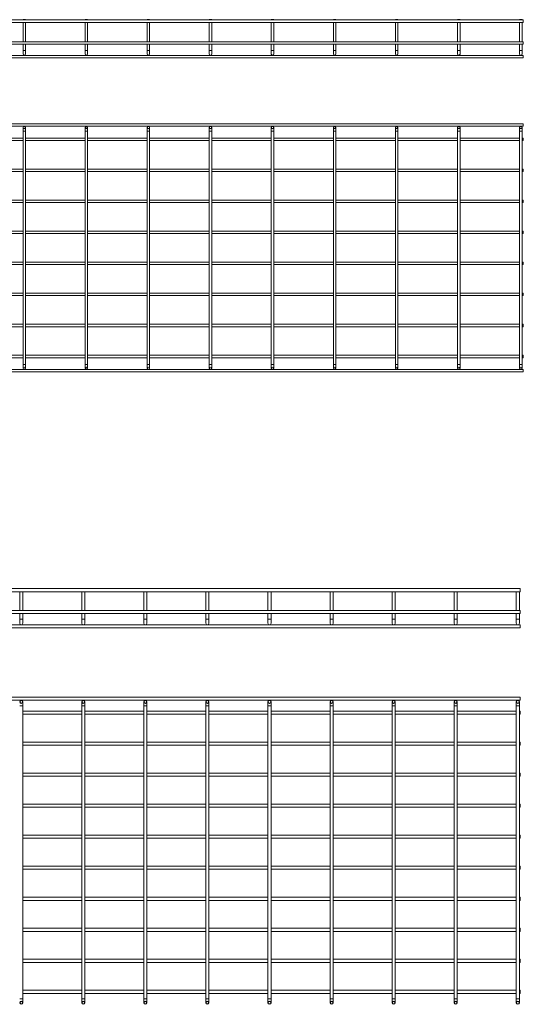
# Model space of a CAD drawing. Header units: millimetres. Extents: x -733 to 3537, y -6038 to -65.
# Tile 5 of 11: x 2725 to 3537, y -4645 to -3058. Entities that reach past the tile are written whole.
import ezdxf

# ---------------------------------------------------------------- set-up
doc = ezdxf.new("R2010")
doc.units = ezdxf.units.MM

msp = doc.modelspace()

# ---------------------------------------------------------------- linework, layer by layer
at = {"color": 7, "linetype": 'Continuous', "lineweight": 15}
for p, q in [((3536.8, -3058.5), (528.8, -3058.5)), ((528.8, -3062.5), (3536.8, -3062.5)), ((2731.3, -3058), (2730.8, -3058.5)), ((2730.8, -3062.5), (2730.8, -3093.5)), ((2731.3, -3058), (2734.3, -3058)), ((2734.8, -3058.5), (2734.3, -3058)), ((2734.8, -3093.5), (2734.8, -3062.5)), ((2831.3, -3058), (2830.8, -3058.5)), ((2830.8, -3062.5), (2830.8, -3093.5)), ((2831.3, -3058), (2834.3, -3058)), ((2834.8, -3058.5), (2834.3, -3058)), ((2834.8, -3093.5), (2834.8, -3062.5)), ((2931.3, -3058), (2930.8, -3058.5)), ((2930.8, -3062.5), (2930.8, -3093.5)), ((2931.3, -3058), (2934.3, -3058)), ((2934.8, -3058.5), (2934.3, -3058)), ((2934.8, -3093.5), (2934.8, -3062.5)), ((3031.3, -3058), (3030.8, -3058.5)), ((3030.8, -3062.5), (3030.8, -3093.5)), ((3031.3, -3058), (3034.3, -3058)), ((3034.8, -3058.5), (3034.3, -3058)), ((3034.8, -3093.5), (3034.8, -3062.5)), ((3131.3, -3058), (3130.8, -3058.5)), ((3130.8, -3062.5), (3130.8, -3093.5)), ((3131.3, -3058), (3134.3, -3058)), ((3134.8, -3058.5), (3134.3, -3058)), ((3134.8, -3093.5), (3134.8, -3062.5)), ((3231.3, -3058), (3230.8, -3058.5)), ((3230.8, -3062.5), (3230.8, -3093.5)), ((3231.3, -3058), (3234.3, -3058)), ((3234.8, -3058.5), (3234.3, -3058)), ((3234.8, -3093.5), (3234.8, -3062.5)), ((3331.3, -3058), (3330.8, -3058.5)), ((3330.8, -3062.5), (3330.8, -3093.5)), ((3331.3, -3058), (3334.3, -3058)), ((3334.8, -3058.5), (3334.3, -3058)), ((3334.8, -3093.5), (3334.8, -3062.5)), ((3431.3, -3058), (3430.8, -3058.5)), ((3430.8, -3062.5), (3430.8, -3093.5)), ((3431.3, -3058), (3434.3, -3058)), ((3434.8, -3058.5), (3434.3, -3058)), ((3434.8, -3093.5), (3434.8, -3062.5)), ((3531.3, -3058), (3530.8, -3058.5)), ((3530.8, -3062.5), (3530.8, -3093.5)), ((3531.3, -3058), (3534.3, -3058)), ((3534.8, -3058.5), (3534.3, -3058)), ((3534.8, -3093.5), (3534.8, -3062.5)), ((3536.8, -3058.5), (3536.8, -3062.5)), ((3536.8, -3093.5), (528.8, -3093.5)), ((3536.8, -3093.5), (3536.8, -3097.5)), ((528.8, -3097.5), (3536.8, -3097.5)), ((2730.8, -3097.5), (2730.8, -3107.5)), ((2730.8, -3107.5), (2730.8, -3113.5)), ((2734.8, -3107.5), (2734.8, -3097.5)), ((2734.8, -3113.5), (2734.8, -3107.5)), ((2830.8, -3097.5), (2830.8, -3107.5)), ((2830.8, -3107.5), (2830.8, -3113.5)), ((2834.8, -3107.5), (2834.8, -3097.5)), ((2834.8, -3113.5), (2834.8, -3107.5)), ((2930.8, -3097.5), (2930.8, -3107.5)), ((2930.8, -3107.5), (2930.8, -3113.5)), ((2934.8, -3107.5), (2934.8, -3097.5)), ((2934.8, -3113.5), (2934.8, -3107.5)), ((3030.8, -3097.5), (3030.8, -3107.5)), ((3030.8, -3107.5), (3030.8, -3113.5)), ((3034.8, -3107.5), (3034.8, -3097.5)), ((3034.8, -3113.5), (3034.8, -3107.5)), ((3130.8, -3097.5), (3130.8, -3107.5)), ((3130.8, -3107.5), (3130.8, -3113.5)), ((3134.8, -3107.5), (3134.8, -3097.5)), ((3134.8, -3113.5), (3134.8, -3107.5)), ((3230.8, -3097.5), (3230.8, -3107.5)), ((3230.8, -3107.5), (3230.8, -3113.5)), ((3234.8, -3107.5), (3234.8, -3097.5)), ((3234.8, -3113.5), (3234.8, -3107.5)), ((3330.8, -3097.5), (3330.8, -3107.5)), ((3330.8, -3107.5), (3330.8, -3113.5)), ((3334.8, -3107.5), (3334.8, -3097.5)), ((3334.8, -3113.5), (3334.8, -3107.5)), ((3430.8, -3097.5), (3430.8, -3107.5)), ((3430.8, -3107.5), (3430.8, -3113.5)), ((3434.8, -3107.5), (3434.8, -3097.5)), ((3434.8, -3113.5), (3434.8, -3107.5)), ((3530.8, -3097.5), (3530.8, -3107.5)), ((3530.8, -3107.5), (3530.8, -3113.5)), ((3534.8, -3107.5), (3534.8, -3097.5)), ((3534.8, -3113.5), (3534.8, -3107.5)), ((3536.8, -3115.5), (528.8, -3115.5)), ((528.8, -3119.5), (3536.8, -3119.5)), ((3536.8, -3115.5), (3536.8, -3119.5)), ((3536.8, -3225.8), (528.8, -3225.8)), ((528.8, -3229.8), (3536.8, -3229.8)), ((2730.8, -3231.8), (2730.8, -3237.8)), ((2734.8, -3237.8), (2734.8, -3231.8)), ((2830.8, -3231.8), (2830.8, -3237.8)), ((2834.8, -3237.8), (2834.8, -3231.8)), ((2930.8, -3231.8), (2930.8, -3237.8)), ((2934.8, -3237.8), (2934.8, -3231.8)), ((3030.8, -3231.8), (3030.8, -3237.8)), ((3034.8, -3237.8), (3034.8, -3231.8)), ((3130.8, -3231.8), (3130.8, -3237.8)), ((3134.8, -3237.8), (3134.8, -3231.8)), ((3230.8, -3231.8), (3230.8, -3237.8)), ((3234.8, -3237.8), (3234.8, -3231.8)), ((3330.8, -3231.8), (3330.8, -3237.8)), ((3334.8, -3237.8), (3334.8, -3231.8)), ((3430.8, -3231.8), (3430.8, -3237.8)), ((3434.8, -3237.8), (3434.8, -3231.8)), ((3530.8, -3231.8), (3530.8, -3237.8)), ((3534.8, -3237.8), (3534.8, -3231.8)), ((3536.8, -3225.8), (3536.8, -3229.8)), ((2730.8, -3248.8), (2634.8, -3248.8)), ((2634.8, -3252.8), (2730.8, -3252.8)), ((2730.8, -3237.8), (2730.8, -3613.8)), ((2734.8, -3613.8), (2734.8, -3237.8)), ((2830.8, -3248.8), (2734.8, -3248.8)), ((2734.8, -3252.8), (2830.8, -3252.8)), ((2830.8, -3237.8), (2830.8, -3613.8)), ((2834.8, -3613.8), (2834.8, -3237.8)), ((2930.8, -3248.8), (2834.8, -3248.8)), ((2834.8, -3252.8), (2930.8, -3252.8)), ((2930.8, -3237.8), (2930.8, -3613.8)), ((2934.8, -3613.8), (2934.8, -3237.8)), ((3030.8, -3248.8), (2934.8, -3248.8)), ((2934.8, -3252.8), (3030.8, -3252.8)), ((3030.8, -3237.8), (3030.8, -3613.8)), ((3034.8, -3613.8), (3034.8, -3237.8)), ((3130.8, -3248.8), (3034.8, -3248.8)), ((3034.8, -3252.8), (3130.8, -3252.8)), ((3130.8, -3237.8), (3130.8, -3613.8)), ((3134.8, -3613.8), (3134.8, -3237.8)), ((3230.8, -3248.8), (3134.8, -3248.8)), ((3134.8, -3252.8), (3230.8, -3252.8)), ((3230.8, -3237.8), (3230.8, -3613.8)), ((3234.8, -3613.8), (3234.8, -3237.8)), ((3330.8, -3248.8), (3234.8, -3248.8)), ((3234.8, -3252.8), (3330.8, -3252.8)), ((3330.8, -3237.8), (3330.8, -3613.8)), ((3334.8, -3613.8), (3334.8, -3237.8)), ((3430.8, -3248.8), (3334.8, -3248.8)), ((3334.8, -3252.8), (3430.8, -3252.8)), ((3430.8, -3237.8), (3430.8, -3613.8)), ((3434.8, -3613.8), (3434.8, -3237.8)), ((3530.8, -3248.8), (3434.8, -3248.8)), ((3434.8, -3252.8), (3530.8, -3252.8)), ((3530.8, -3237.8), (3530.8, -3613.8)), ((3534.8, -3613.8), (3534.8, -3237.8)), ((3536.8, -3248.8), (3534.8, -3248.8)), ((3534.8, -3252.8), (3536.8, -3252.8)), ((3536.8, -3248.8), (3536.8, -3252.8)), ((2730.8, -3298.8), (2634.8, -3298.8)), ((2830.8, -3298.8), (2734.8, -3298.8)), ((2930.8, -3298.8), (2834.8, -3298.8)), ((3030.8, -3298.8), (2934.8, -3298.8)), ((3130.8, -3298.8), (3034.8, -3298.8)), ((3230.8, -3298.8), (3134.8, -3298.8)), ((3330.8, -3298.8), (3234.8, -3298.8)), ((3430.8, -3298.8), (3334.8, -3298.8)), ((3530.8, -3298.8), (3434.8, -3298.8)), ((3536.8, -3298.8), (3534.8, -3298.8)), ((3536.8, -3298.8), (3536.8, -3302.8)), ((2634.8, -3302.8), (2730.8, -3302.8)), ((2734.8, -3302.8), (2830.8, -3302.8)), ((2834.8, -3302.8), (2930.8, -3302.8)), ((2934.8, -3302.8), (3030.8, -3302.8)), ((3034.8, -3302.8), (3130.8, -3302.8)), ((3134.8, -3302.8), (3230.8, -3302.8)), ((3234.8, -3302.8), (3330.8, -3302.8)), ((3334.8, -3302.8), (3430.8, -3302.8)), ((3434.8, -3302.8), (3530.8, -3302.8)), ((3534.8, -3302.8), (3536.8, -3302.8)), ((2730.8, -3348.8), (2634.8, -3348.8)), ((2634.8, -3352.8), (2730.8, -3352.8)), ((2830.8, -3348.8), (2734.8, -3348.8)), ((2734.8, -3352.8), (2830.8, -3352.8)), ((2930.8, -3348.8), (2834.8, -3348.8)), ((2834.8, -3352.8), (2930.8, -3352.8)), ((3030.8, -3348.8), (2934.8, -3348.8)), ((2934.8, -3352.8), (3030.8, -3352.8)), ((3130.8, -3348.8), (3034.8, -3348.8)), ((3034.8, -3352.8), (3130.8, -3352.8)), ((3230.8, -3348.8), (3134.8, -3348.8)), ((3134.8, -3352.8), (3230.8, -3352.8)), ((3330.8, -3348.8), (3234.8, -3348.8)), ((3234.8, -3352.8), (3330.8, -3352.8)), ((3430.8, -3348.8), (3334.8, -3348.8)), ((3334.8, -3352.8), (3430.8, -3352.8)), ((3530.8, -3348.8), (3434.8, -3348.8)), ((3434.8, -3352.8), (3530.8, -3352.8)), ((3536.8, -3348.8), (3534.8, -3348.8)), ((3534.8, -3352.8), (3536.8, -3352.8)), ((3536.8, -3348.8), (3536.8, -3352.8)), ((2730.8, -3398.8), (2634.8, -3398.8)), ((2634.8, -3402.8), (2730.8, -3402.8)), ((2830.8, -3398.8), (2734.8, -3398.8)), ((2734.8, -3402.8), (2830.8, -3402.8)), ((2930.8, -3398.8), (2834.8, -3398.8)), ((2834.8, -3402.8), (2930.8, -3402.8)), ((3030.8, -3398.8), (2934.8, -3398.8)), ((2934.8, -3402.8), (3030.8, -3402.8)), ((3130.8, -3398.8), (3034.8, -3398.8)), ((3034.8, -3402.8), (3130.8, -3402.8)), ((3230.8, -3398.8), (3134.8, -3398.8)), ((3134.8, -3402.8), (3230.8, -3402.8)), ((3330.8, -3398.8), (3234.8, -3398.8)), ((3234.8, -3402.8), (3330.8, -3402.8)), ((3430.8, -3398.8), (3334.8, -3398.8)), ((3334.8, -3402.8), (3430.8, -3402.8)), ((3530.8, -3398.8), (3434.8, -3398.8)), ((3434.8, -3402.8), (3530.8, -3402.8)), ((3536.8, -3398.8), (3534.8, -3398.8)), ((3534.8, -3402.8), (3536.8, -3402.8)), ((3536.8, -3398.8), (3536.8, -3402.8)), ((2730.8, -3448.8), (2634.8, -3448.8)), ((2634.8, -3452.8), (2730.8, -3452.8)), ((2830.8, -3448.8), (2734.8, -3448.8)), ((2734.8, -3452.8), (2830.8, -3452.8)), ((2930.8, -3448.8), (2834.8, -3448.8)), ((2834.8, -3452.8), (2930.8, -3452.8)), ((3030.8, -3448.8), (2934.8, -3448.8)), ((2934.8, -3452.8), (3030.8, -3452.8)), ((3130.8, -3448.8), (3034.8, -3448.8)), ((3034.8, -3452.8), (3130.8, -3452.8)), ((3230.8, -3448.8), (3134.8, -3448.8)), ((3134.8, -3452.8), (3230.8, -3452.8)), ((3330.8, -3448.8), (3234.8, -3448.8)), ((3234.8, -3452.8), (3330.8, -3452.8)), ((3430.8, -3448.8), (3334.8, -3448.8)), ((3334.8, -3452.8), (3430.8, -3452.8)), ((3530.8, -3448.8), (3434.8, -3448.8)), ((3434.8, -3452.8), (3530.8, -3452.8)), ((3536.8, -3448.8), (3534.8, -3448.8)), ((3534.8, -3452.8), (3536.8, -3452.8)), ((3536.8, -3448.8), (3536.8, -3452.8)), ((2730.8, -3498.8), (2634.8, -3498.8)), ((2634.8, -3502.8), (2730.8, -3502.8)), ((2830.8, -3498.8), (2734.8, -3498.8)), ((2734.8, -3502.8), (2830.8, -3502.8)), ((2930.8, -3498.8), (2834.8, -3498.8)), ((2834.8, -3502.8), (2930.8, -3502.8)), ((3030.8, -3498.8), (2934.8, -3498.8)), ((2934.8, -3502.8), (3030.8, -3502.8)), ((3130.8, -3498.8), (3034.8, -3498.8)), ((3034.8, -3502.8), (3130.8, -3502.8)), ((3230.8, -3498.8), (3134.8, -3498.8)), ((3134.8, -3502.8), (3230.8, -3502.8)), ((3330.8, -3498.8), (3234.8, -3498.8)), ((3234.8, -3502.8), (3330.8, -3502.8)), ((3430.8, -3498.8), (3334.8, -3498.8)), ((3334.8, -3502.8), (3430.8, -3502.8)), ((3530.8, -3498.8), (3434.8, -3498.8)), ((3434.8, -3502.8), (3530.8, -3502.8)), ((3536.8, -3498.8), (3534.8, -3498.8)), ((3534.8, -3502.8), (3536.8, -3502.8)), ((3536.8, -3498.8), (3536.8, -3502.8)), ((2730.8, -3548.8), (2634.8, -3548.8)), ((2634.8, -3552.8), (2730.8, -3552.8)), ((2830.8, -3548.8), (2734.8, -3548.8)), ((2734.8, -3552.8), (2830.8, -3552.8)), ((2930.8, -3548.8), (2834.8, -3548.8)), ((2834.8, -3552.8), (2930.8, -3552.8)), ((3030.8, -3548.8), (2934.8, -3548.8)), ((2934.8, -3552.8), (3030.8, -3552.8)), ((3130.8, -3548.8), (3034.8, -3548.8)), ((3034.8, -3552.8), (3130.8, -3552.8)), ((3230.8, -3548.8), (3134.8, -3548.8)), ((3134.8, -3552.8), (3230.8, -3552.8)), ((3330.8, -3548.8), (3234.8, -3548.8)), ((3234.8, -3552.8), (3330.8, -3552.8)), ((3430.8, -3548.8), (3334.8, -3548.8)), ((3334.8, -3552.8), (3430.8, -3552.8)), ((3530.8, -3548.8), (3434.8, -3548.8)), ((3434.8, -3552.8), (3530.8, -3552.8)), ((3536.8, -3548.8), (3534.8, -3548.8)), ((3534.8, -3552.8), (3536.8, -3552.8)), ((3536.8, -3548.8), (3536.8, -3552.8)), ((2730.8, -3598.8), (2634.8, -3598.8)), ((2830.8, -3598.8), (2734.8, -3598.8)), ((2930.8, -3598.8), (2834.8, -3598.8)), ((3030.8, -3598.8), (2934.8, -3598.8)), ((3130.8, -3598.8), (3034.8, -3598.8)), ((3230.8, -3598.8), (3134.8, -3598.8)), ((3330.8, -3598.8), (3234.8, -3598.8)), ((3430.8, -3598.8), (3334.8, -3598.8)), ((3530.8, -3598.8), (3434.8, -3598.8)), ((3536.8, -3598.8), (3534.8, -3598.8)), ((3536.8, -3598.8), (3536.8, -3602.8)), ((2634.8, -3602.8), (2730.8, -3602.8)), ((2730.8, -3613.8), (2730.8, -3619.8)), ((2734.8, -3602.8), (2830.8, -3602.8)), ((2734.8, -3619.8), (2734.8, -3613.8)), ((2830.8, -3613.8), (2830.8, -3619.8)), ((2834.8, -3602.8), (2930.8, -3602.8)), ((2834.8, -3619.8), (2834.8, -3613.8)), ((2930.8, -3613.8), (2930.8, -3619.8)), ((2934.8, -3602.8), (3030.8, -3602.8)), ((2934.8, -3619.8), (2934.8, -3613.8)), ((3030.8, -3613.8), (3030.8, -3619.8)), ((3034.8, -3602.8), (3130.8, -3602.8)), ((3034.8, -3619.8), (3034.8, -3613.8)), ((3130.8, -3613.8), (3130.8, -3619.8)), ((3134.8, -3602.8), (3230.8, -3602.8)), ((3134.8, -3619.8), (3134.8, -3613.8)), ((3230.8, -3613.8), (3230.8, -3619.8)), ((3234.8, -3602.8), (3330.8, -3602.8)), ((3234.8, -3619.8), (3234.8, -3613.8)), ((3330.8, -3613.8), (3330.8, -3619.8)), ((3334.8, -3602.8), (3430.8, -3602.8)), ((3334.8, -3619.8), (3334.8, -3613.8)), ((3430.8, -3613.8), (3430.8, -3619.8)), ((3434.8, -3602.8), (3530.8, -3602.8)), ((3434.8, -3619.8), (3434.8, -3613.8)), ((3530.8, -3613.8), (3530.8, -3619.8)), ((3534.8, -3602.8), (3536.8, -3602.8)), ((3534.8, -3619.8), (3534.8, -3613.8)), ((3536.8, -3621.8), (528.8, -3621.8)), ((528.8, -3625.8), (3536.8, -3625.8)), ((3536.8, -3621.8), (3536.8, -3625.8)), ((3531.9, -3975), (523.9, -3975)), ((523.9, -3980), (3531.9, -3980)), ((2725.4, -3980), (2725.4, -4010)), ((2730.4, -4010), (2730.4, -3980)), ((2825.4, -3980), (2825.4, -4010)), ((2830.4, -4010), (2830.4, -3980)), ((2925.4, -3980), (2925.4, -4010)), ((2930.4, -4010), (2930.4, -3980)), ((3025.4, -3980), (3025.4, -4010)), ((3030.4, -4010), (3030.4, -3980)), ((3125.4, -3980), (3125.4, -4010)), ((3130.4, -4010), (3130.4, -3980)), ((3225.4, -3980), (3225.4, -4010)), ((3230.4, -4010), (3230.4, -3980)), ((3325.4, -3980), (3325.4, -4010)), ((3330.4, -4010), (3330.4, -3980)), ((3425.4, -3980), (3425.4, -4010)), ((3430.4, -4010), (3430.4, -3980)), ((3525.4, -3980), (3525.4, -4010)), ((3530.4, -4010), (3530.4, -3980)), ((3531.9, -3975), (3531.9, -3980)), ((3531.9, -4010), (523.9, -4010)), ((3531.9, -4010), (3531.9, -4015)), ((523.9, -4015), (3531.9, -4015)), ((2725.4, -4015), (2725.4, -4024.4)), ((2725.4, -4024.4), (2725.4, -4030.9)), ((2730.4, -4024.4), (2730.4, -4015)), ((2730.4, -4030.9), (2730.4, -4024.4)), ((2825.4, -4015), (2825.4, -4024.4)), ((2825.4, -4024.4), (2825.4, -4030.9)), ((2830.4, -4024.4), (2830.4, -4015)), ((2830.4, -4030.9), (2830.4, -4024.4)), ((2925.4, -4015), (2925.4, -4024.4)), ((2925.4, -4024.4), (2925.4, -4030.9)), ((2930.4, -4024.4), (2930.4, -4015)), ((2930.4, -4030.9), (2930.4, -4024.4)), ((3025.4, -4015), (3025.4, -4024.4)), ((3025.4, -4024.4), (3025.4, -4030.9)), ((3030.4, -4024.4), (3030.4, -4015)), ((3030.4, -4030.9), (3030.4, -4024.4)), ((3125.4, -4015), (3125.4, -4024.4)), ((3125.4, -4024.4), (3125.4, -4030.9)), ((3130.4, -4024.4), (3130.4, -4015)), ((3130.4, -4030.9), (3130.4, -4024.4)), ((3225.4, -4015), (3225.4, -4024.4)), ((3225.4, -4024.4), (3225.4, -4030.9)), ((3230.4, -4024.4), (3230.4, -4015)), ((3230.4, -4030.9), (3230.4, -4024.4)), ((3325.4, -4015), (3325.4, -4024.4)), ((3325.4, -4024.4), (3325.4, -4030.9)), ((3330.4, -4024.4), (3330.4, -4015)), ((3330.4, -4030.9), (3330.4, -4024.4)), ((3425.4, -4015), (3425.4, -4024.4)), ((3425.4, -4024.4), (3425.4, -4030.9)), ((3430.4, -4024.4), (3430.4, -4015)), ((3430.4, -4030.9), (3430.4, -4024.4)), ((3525.4, -4015), (3525.4, -4024.4)), ((3525.4, -4024.4), (3525.4, -4030.9)), ((3530.4, -4024.4), (3530.4, -4015)), ((3530.4, -4030.9), (3530.4, -4024.4)), ((3531.9, -4033.4), (523.9, -4033.4)), ((523.9, -4038.4), (3531.9, -4038.4)), ((3531.9, -4033.4), (3531.9, -4038.4)), ((3531.9, -4149.9), (523.9, -4149.9)), ((523.9, -4154.9), (3531.9, -4154.9)), ((2730.4, -4163.9), (2730.4, -4157.4)), ((2825.4, -4157.4), (2825.4, -4163.9)), ((2830.4, -4163.9), (2830.4, -4157.4)), ((2925.4, -4157.4), (2925.4, -4163.9)), ((2930.4, -4163.9), (2930.4, -4157.4)), ((3025.4, -4157.4), (3025.4, -4163.9)), ((3030.4, -4163.9), (3030.4, -4157.4)), ((3125.4, -4157.4), (3125.4, -4163.9)), ((3130.4, -4163.9), (3130.4, -4157.4)), ((3225.4, -4157.4), (3225.4, -4163.9)), ((3230.4, -4163.9), (3230.4, -4157.4)), ((3325.4, -4157.4), (3325.4, -4163.9)), ((3330.4, -4163.9), (3330.4, -4157.4)), ((3425.4, -4157.4), (3425.4, -4163.9)), ((3430.4, -4163.9), (3430.4, -4157.4)), ((3525.4, -4157.4), (3525.4, -4163.9)), ((3530.4, -4163.9), (3530.4, -4157.4)), ((3531.9, -4149.9), (3531.9, -4154.9)), ((2730.4, -4635.9), (2730.4, -4163.9)), ((2825.4, -4172.4), (2730.4, -4172.4)), ((2825.4, -4163.9), (2825.4, -4635.9)), ((2830.4, -4635.9), (2830.4, -4163.9)), ((2925.4, -4172.4), (2830.4, -4172.4)), ((2925.4, -4163.9), (2925.4, -4635.9)), ((2930.4, -4635.9), (2930.4, -4163.9)), ((3025.4, -4172.4), (2930.4, -4172.4)), ((3025.4, -4163.9), (3025.4, -4635.9)), ((3030.4, -4635.9), (3030.4, -4163.9)), ((3125.4, -4172.4), (3030.4, -4172.4)), ((3125.4, -4163.9), (3125.4, -4635.9)), ((3130.4, -4635.9), (3130.4, -4163.9)), ((3225.4, -4172.4), (3130.4, -4172.4)), ((3225.4, -4163.9), (3225.4, -4635.9)), ((3230.4, -4635.9), (3230.4, -4163.9)), ((3325.4, -4172.4), (3230.4, -4172.4)), ((3325.4, -4163.9), (3325.4, -4635.9)), ((3330.4, -4635.9), (3330.4, -4163.9)), ((3425.4, -4172.4), (3330.4, -4172.4)), ((3425.4, -4163.9), (3425.4, -4635.9)), ((3430.4, -4635.9), (3430.4, -4163.9)), ((3525.4, -4172.4), (3430.4, -4172.4)), ((3525.4, -4163.9), (3525.4, -4635.9)), ((3530.4, -4635.9), (3530.4, -4163.9)), ((3531.9, -4172.4), (3530.4, -4172.4)), ((3531.9, -4172.4), (3531.9, -4177.4)), ((2730.4, -4177.4), (2825.4, -4177.4)), ((2830.4, -4177.4), (2925.4, -4177.4)), ((2930.4, -4177.4), (3025.4, -4177.4)), ((3030.4, -4177.4), (3125.4, -4177.4)), ((3130.4, -4177.4), (3225.4, -4177.4)), ((3230.4, -4177.4), (3325.4, -4177.4)), ((3330.4, -4177.4), (3425.4, -4177.4)), ((3430.4, -4177.4), (3525.4, -4177.4)), ((3530.4, -4177.4), (3531.9, -4177.4)), ((2825.4, -4222.4), (2730.4, -4222.4)), ((2730.4, -4227.4), (2825.4, -4227.4)), ((2925.4, -4222.4), (2830.4, -4222.4)), ((2830.4, -4227.4), (2925.4, -4227.4)), ((3025.4, -4222.4), (2930.4, -4222.4)), ((2930.4, -4227.4), (3025.4, -4227.4)), ((3125.4, -4222.4), (3030.4, -4222.4)), ((3030.4, -4227.4), (3125.4, -4227.4)), ((3225.4, -4222.4), (3130.4, -4222.4)), ((3130.4, -4227.4), (3225.4, -4227.4)), ((3325.4, -4222.4), (3230.4, -4222.4)), ((3230.4, -4227.4), (3325.4, -4227.4)), ((3425.4, -4222.4), (3330.4, -4222.4)), ((3330.4, -4227.4), (3425.4, -4227.4)), ((3525.4, -4222.4), (3430.4, -4222.4)), ((3430.4, -4227.4), (3525.4, -4227.4)), ((3531.9, -4222.4), (3530.4, -4222.4)), ((3530.4, -4227.4), (3531.9, -4227.4)), ((3531.9, -4222.4), (3531.9, -4227.4)), ((2825.4, -4272.4), (2730.4, -4272.4)), ((2730.4, -4277.4), (2825.4, -4277.4)), ((2925.4, -4272.4), (2830.4, -4272.4)), ((2830.4, -4277.4), (2925.4, -4277.4)), ((3025.4, -4272.4), (2930.4, -4272.4)), ((2930.4, -4277.4), (3025.4, -4277.4)), ((3125.4, -4272.4), (3030.4, -4272.4)), ((3030.4, -4277.4), (3125.4, -4277.4)), ((3225.4, -4272.4), (3130.4, -4272.4)), ((3130.4, -4277.4), (3225.4, -4277.4)), ((3325.4, -4272.4), (3230.4, -4272.4)), ((3230.4, -4277.4), (3325.4, -4277.4)), ((3425.4, -4272.4), (3330.4, -4272.4)), ((3330.4, -4277.4), (3425.4, -4277.4)), ((3525.4, -4272.4), (3430.4, -4272.4)), ((3430.4, -4277.4), (3525.4, -4277.4)), ((3531.9, -4272.4), (3530.4, -4272.4)), ((3530.4, -4277.4), (3531.9, -4277.4)), ((3531.9, -4272.4), (3531.9, -4277.4)), ((2825.4, -4322.4), (2730.4, -4322.4)), ((2730.4, -4327.4), (2825.4, -4327.4)), ((2925.4, -4322.4), (2830.4, -4322.4)), ((2830.4, -4327.4), (2925.4, -4327.4)), ((3025.4, -4322.4), (2930.4, -4322.4)), ((2930.4, -4327.4), (3025.4, -4327.4)), ((3125.4, -4322.4), (3030.4, -4322.4)), ((3030.4, -4327.4), (3125.4, -4327.4)), ((3225.4, -4322.4), (3130.4, -4322.4)), ((3130.4, -4327.4), (3225.4, -4327.4)), ((3325.4, -4322.4), (3230.4, -4322.4)), ((3230.4, -4327.4), (3325.4, -4327.4)), ((3425.4, -4322.4), (3330.4, -4322.4)), ((3330.4, -4327.4), (3425.4, -4327.4)), ((3525.4, -4322.4), (3430.4, -4322.4)), ((3430.4, -4327.4), (3525.4, -4327.4)), ((3531.9, -4322.4), (3530.4, -4322.4)), ((3530.4, -4327.4), (3531.9, -4327.4)), ((3531.9, -4322.4), (3531.9, -4327.4)), ((2825.4, -4372.4), (2730.4, -4372.4)), ((2730.4, -4377.4), (2825.4, -4377.4)), ((2925.4, -4372.4), (2830.4, -4372.4)), ((2830.4, -4377.4), (2925.4, -4377.4)), ((3025.4, -4372.4), (2930.4, -4372.4)), ((2930.4, -4377.4), (3025.4, -4377.4)), ((3125.4, -4372.4), (3030.4, -4372.4)), ((3030.4, -4377.4), (3125.4, -4377.4)), ((3225.4, -4372.4), (3130.4, -4372.4)), ((3130.4, -4377.4), (3225.4, -4377.4)), ((3325.4, -4372.4), (3230.4, -4372.4)), ((3230.4, -4377.4), (3325.4, -4377.4)), ((3425.4, -4372.4), (3330.4, -4372.4)), ((3330.4, -4377.4), (3425.4, -4377.4)), ((3525.4, -4372.4), (3430.4, -4372.4)), ((3430.4, -4377.4), (3525.4, -4377.4)), ((3531.9, -4372.4), (3530.4, -4372.4)), ((3530.4, -4377.4), (3531.9, -4377.4)), ((3531.9, -4372.4), (3531.9, -4377.4)), ((2825.4, -4422.4), (2730.4, -4422.4)), ((2730.4, -4427.4), (2825.4, -4427.4)), ((2925.4, -4422.4), (2830.4, -4422.4)), ((2830.4, -4427.4), (2925.4, -4427.4)), ((3025.4, -4422.4), (2930.4, -4422.4)), ((2930.4, -4427.4), (3025.4, -4427.4)), ((3125.4, -4422.4), (3030.4, -4422.4)), ((3030.4, -4427.4), (3125.4, -4427.4)), ((3225.4, -4422.4), (3130.4, -4422.4)), ((3130.4, -4427.4), (3225.4, -4427.4)), ((3325.4, -4422.4), (3230.4, -4422.4)), ((3230.4, -4427.4), (3325.4, -4427.4)), ((3425.4, -4422.4), (3330.4, -4422.4)), ((3330.4, -4427.4), (3425.4, -4427.4)), ((3525.4, -4422.4), (3430.4, -4422.4)), ((3430.4, -4427.4), (3525.4, -4427.4)), ((3531.9, -4422.4), (3530.4, -4422.4)), ((3530.4, -4427.4), (3531.9, -4427.4)), ((3531.9, -4422.4), (3531.9, -4427.4)), ((2825.4, -4472.4), (2730.4, -4472.4)), ((2925.4, -4472.4), (2830.4, -4472.4)), ((3025.4, -4472.4), (2930.4, -4472.4)), ((3125.4, -4472.4), (3030.4, -4472.4)), ((3225.4, -4472.4), (3130.4, -4472.4)), ((3325.4, -4472.4), (3230.4, -4472.4)), ((3425.4, -4472.4), (3330.4, -4472.4)), ((3525.4, -4472.4), (3430.4, -4472.4)), ((3531.9, -4472.4), (3530.4, -4472.4)), ((3531.9, -4472.4), (3531.9, -4477.4)), ((2730.4, -4477.4), (2825.4, -4477.4)), ((2830.4, -4477.4), (2925.4, -4477.4)), ((2930.4, -4477.4), (3025.4, -4477.4)), ((3030.4, -4477.4), (3125.4, -4477.4)), ((3130.4, -4477.4), (3225.4, -4477.4)), ((3230.4, -4477.4), (3325.4, -4477.4)), ((3330.4, -4477.4), (3425.4, -4477.4)), ((3430.4, -4477.4), (3525.4, -4477.4)), ((3530.4, -4477.4), (3531.9, -4477.4)), ((2825.4, -4522.4), (2730.4, -4522.4)), ((2925.4, -4522.4), (2830.4, -4522.4)), ((3025.4, -4522.4), (2930.4, -4522.4)), ((3125.4, -4522.4), (3030.4, -4522.4)), ((3225.4, -4522.4), (3130.4, -4522.4)), ((3325.4, -4522.4), (3230.4, -4522.4)), ((3425.4, -4522.4), (3330.4, -4522.4)), ((3525.4, -4522.4), (3430.4, -4522.4)), ((3531.9, -4522.4), (3530.4, -4522.4)), ((3531.9, -4522.4), (3531.9, -4527.4)), ((2730.4, -4527.4), (2825.4, -4527.4)), ((2830.4, -4527.4), (2925.4, -4527.4)), ((2930.4, -4527.4), (3025.4, -4527.4)), ((3030.4, -4527.4), (3125.4, -4527.4)), ((3130.4, -4527.4), (3225.4, -4527.4)), ((3230.4, -4527.4), (3325.4, -4527.4)), ((3330.4, -4527.4), (3425.4, -4527.4)), ((3430.4, -4527.4), (3525.4, -4527.4)), ((3530.4, -4527.4), (3531.9, -4527.4)), ((2825.4, -4572.4), (2730.4, -4572.4)), ((2730.4, -4577.4), (2825.4, -4577.4)), ((2925.4, -4572.4), (2830.4, -4572.4)), ((2830.4, -4577.4), (2925.4, -4577.4)), ((3025.4, -4572.4), (2930.4, -4572.4)), ((2930.4, -4577.4), (3025.4, -4577.4)), ((3125.4, -4572.4), (3030.4, -4572.4)), ((3030.4, -4577.4), (3125.4, -4577.4)), ((3225.4, -4572.4), (3130.4, -4572.4)), ((3130.4, -4577.4), (3225.4, -4577.4)), ((3325.4, -4572.4), (3230.4, -4572.4)), ((3230.4, -4577.4), (3325.4, -4577.4)), ((3425.4, -4572.4), (3330.4, -4572.4)), ((3330.4, -4577.4), (3425.4, -4577.4)), ((3525.4, -4572.4), (3430.4, -4572.4)), ((3430.4, -4577.4), (3525.4, -4577.4)), ((3531.9, -4572.4), (3530.4, -4572.4)), ((3530.4, -4577.4), (3531.9, -4577.4)), ((3531.9, -4572.4), (3531.9, -4577.4)), ((2825.4, -4622.4), (2730.4, -4622.4)), ((2730.4, -4627.4), (2825.4, -4627.4)), ((2925.4, -4622.4), (2830.4, -4622.4)), ((2830.4, -4627.4), (2925.4, -4627.4)), ((3025.4, -4622.4), (2930.4, -4622.4)), ((2930.4, -4627.4), (3025.4, -4627.4)), ((3125.4, -4622.4), (3030.4, -4622.4)), ((3030.4, -4627.4), (3125.4, -4627.4)), ((3225.4, -4622.4), (3130.4, -4622.4)), ((3130.4, -4627.4), (3225.4, -4627.4)), ((3325.4, -4622.4), (3230.4, -4622.4)), ((3230.4, -4627.4), (3325.4, -4627.4)), ((3425.4, -4622.4), (3330.4, -4622.4)), ((3330.4, -4627.4), (3425.4, -4627.4)), ((3525.4, -4622.4), (3430.4, -4622.4)), ((3430.4, -4627.4), (3525.4, -4627.4)), ((3531.9, -4622.4), (3530.4, -4622.4)), ((3530.4, -4627.4), (3531.9, -4627.4)), ((3531.9, -4622.4), (3531.9, -4627.4)), ((2730.4, -4642.4), (2730.4, -4635.9)), ((2825.4, -4635.9), (2825.4, -4642.4)), ((2830.4, -4642.4), (2830.4, -4635.9)), ((2925.4, -4635.9), (2925.4, -4642.4)), ((2930.4, -4642.4), (2930.4, -4635.9)), ((3025.4, -4635.9), (3025.4, -4642.4)), ((3030.4, -4642.4), (3030.4, -4635.9)), ((3125.4, -4635.9), (3125.4, -4642.4)), ((3130.4, -4642.4), (3130.4, -4635.9)), ((3225.4, -4635.9), (3225.4, -4642.4)), ((3230.4, -4642.4), (3230.4, -4635.9)), ((3325.4, -4635.9), (3325.4, -4642.4)), ((3330.4, -4642.4), (3330.4, -4635.9)), ((3425.4, -4635.9), (3425.4, -4642.4)), ((3430.4, -4642.4), (3430.4, -4635.9)), ((3525.4, -4635.9), (3525.4, -4642.4)), ((3530.4, -4642.4), (3530.4, -4635.9))]:
    msp.add_line(p, q, dxfattribs=at)
at = {"color": 8, "linetype": 'Continuous', "lineweight": 15}
for p, q in [((2734.8, -3107.5), (2730.8, -3107.5)), ((2834.8, -3107.5), (2830.8, -3107.5)), ((2934.8, -3107.5), (2930.8, -3107.5)), ((3034.8, -3107.5), (3030.8, -3107.5)), ((3134.8, -3107.5), (3130.8, -3107.5)), ((3234.8, -3107.5), (3230.8, -3107.5)), ((3334.8, -3107.5), (3330.8, -3107.5)), ((3434.8, -3107.5), (3430.8, -3107.5)), ((3534.8, -3107.5), (3530.8, -3107.5)), ((2730.8, -3237.8), (2734.8, -3237.8)), ((2830.8, -3237.8), (2834.8, -3237.8)), ((2930.8, -3237.8), (2934.8, -3237.8)), ((3030.8, -3237.8), (3034.8, -3237.8)), ((3130.8, -3237.8), (3134.8, -3237.8)), ((3230.8, -3237.8), (3234.8, -3237.8)), ((3330.8, -3237.8), (3334.8, -3237.8)), ((3430.8, -3237.8), (3434.8, -3237.8)), ((3530.8, -3237.8), (3534.8, -3237.8)), ((2730.8, -3613.8), (2734.8, -3613.8)), ((2830.8, -3613.8), (2834.8, -3613.8)), ((2930.8, -3613.8), (2934.8, -3613.8)), ((3030.8, -3613.8), (3034.8, -3613.8)), ((3130.8, -3613.8), (3134.8, -3613.8)), ((3230.8, -3613.8), (3234.8, -3613.8)), ((3330.8, -3613.8), (3334.8, -3613.8)), ((3430.8, -3613.8), (3434.8, -3613.8)), ((3530.8, -3613.8), (3534.8, -3613.8)), ((2730.4, -4024.4), (2725.4, -4024.4)), ((2830.4, -4024.4), (2825.4, -4024.4)), ((2930.4, -4024.4), (2925.4, -4024.4)), ((3030.4, -4024.4), (3025.4, -4024.4)), ((3130.4, -4024.4), (3125.4, -4024.4)), ((3230.4, -4024.4), (3225.4, -4024.4)), ((3330.4, -4024.4), (3325.4, -4024.4)), ((3430.4, -4024.4), (3425.4, -4024.4)), ((3530.4, -4024.4), (3525.4, -4024.4)), ((2725.4, -4163.9), (2730.4, -4163.9)), ((2825.4, -4163.9), (2830.4, -4163.9)), ((2925.4, -4163.9), (2930.4, -4163.9)), ((3025.4, -4163.9), (3030.4, -4163.9)), ((3125.4, -4163.9), (3130.4, -4163.9)), ((3225.4, -4163.9), (3230.4, -4163.9)), ((3325.4, -4163.9), (3330.4, -4163.9)), ((3425.4, -4163.9), (3430.4, -4163.9)), ((3525.4, -4163.9), (3530.4, -4163.9)), ((2725.4, -4635.9), (2730.4, -4635.9)), ((2825.4, -4635.9), (2830.4, -4635.9)), ((2925.4, -4635.9), (2930.4, -4635.9)), ((3025.4, -4635.9), (3030.4, -4635.9)), ((3125.4, -4635.9), (3130.4, -4635.9)), ((3225.4, -4635.9), (3230.4, -4635.9)), ((3325.4, -4635.9), (3330.4, -4635.9)), ((3425.4, -4635.9), (3430.4, -4635.9)), ((3525.4, -4635.9), (3530.4, -4635.9))]:
    msp.add_line(p, q, dxfattribs=at)
at = {"color": 7, "linetype": 'Continuous', "lineweight": 15}
for centre, radius in [((2732.8, -3231.8), 2), ((2732.8, -3231.8), 1.5), ((2832.8, -3231.8), 2), ((2832.8, -3231.8), 1.5), ((2932.8, -3231.8), 2), ((2932.8, -3231.8), 1.5), ((3032.8, -3231.8), 2), ((3032.8, -3231.8), 1.5), ((3132.8, -3231.8), 2), ((3132.8, -3231.8), 1.5), ((3232.8, -3231.8), 2), ((3232.8, -3231.8), 1.5), ((3332.8, -3231.8), 2), ((3332.8, -3231.8), 1.5), ((3432.8, -3231.8), 2), ((3432.8, -3231.8), 1.5), ((3532.8, -3231.8), 2), ((3532.8, -3231.8), 1.5), ((2732.8, -3619.8), 2), ((2832.8, -3619.8), 2), ((2932.8, -3619.8), 2), ((3032.8, -3619.8), 2), ((3132.8, -3619.8), 2), ((3232.8, -3619.8), 2), ((3332.8, -3619.8), 2), ((3432.8, -3619.8), 2), ((3532.8, -3619.8), 2), ((2732.8, -3619.8), 1.5), ((2832.8, -3619.8), 1.5), ((2932.8, -3619.8), 1.5), ((3032.8, -3619.8), 1.5), ((3132.8, -3619.8), 1.5), ((3232.8, -3619.8), 1.5), ((3332.8, -3619.8), 1.5), ((3432.8, -3619.8), 1.5), ((3532.8, -3619.8), 1.5), ((2727.9, -4157.4), 2.5), ((2727.9, -4157.4), 2), ((2827.9, -4157.4), 2.5), ((2827.9, -4157.4), 2), ((2927.9, -4157.4), 2.5), ((2927.9, -4157.4), 2), ((3027.9, -4157.4), 2.5), ((3027.9, -4157.4), 2), ((3127.9, -4157.4), 2.5), ((3127.9, -4157.4), 2), ((3227.9, -4157.4), 2.5), ((3227.9, -4157.4), 2), ((3327.9, -4157.4), 2.5), ((3327.9, -4157.4), 2), ((3427.9, -4157.4), 2.5), ((3427.9, -4157.4), 2), ((3527.9, -4157.4), 2.5), ((3527.9, -4157.4), 2), ((2727.9, -4642.4), 2.5), ((2727.9, -4642.4), 2), ((2827.9, -4642.4), 2.5), ((2827.9, -4642.4), 2), ((2927.9, -4642.4), 2.5), ((2927.9, -4642.4), 2), ((3027.9, -4642.4), 2.5), ((3027.9, -4642.4), 2), ((3127.9, -4642.4), 2.5), ((3127.9, -4642.4), 2), ((3227.9, -4642.4), 2.5), ((3227.9, -4642.4), 2), ((3327.9, -4642.4), 2.5), ((3327.9, -4642.4), 2), ((3427.9, -4642.4), 2.5), ((3427.9, -4642.4), 2), ((3527.9, -4642.4), 2.5), ((3527.9, -4642.4), 2)]:
    msp.add_circle(centre, radius, dxfattribs=at)
for centre, radius in [((2732.8, -3113.5), 2), ((2832.8, -3113.5), 2), ((2932.8, -3113.5), 2), ((3032.8, -3113.5), 2), ((3132.8, -3113.5), 2), ((3232.8, -3113.5), 2), ((3332.8, -3113.5), 2), ((3432.8, -3113.5), 2), ((3532.8, -3113.5), 2), ((2727.9, -4030.9), 2.5), ((2827.9, -4030.9), 2.5), ((2927.9, -4030.9), 2.5), ((3027.9, -4030.9), 2.5), ((3127.9, -4030.9), 2.5), ((3227.9, -4030.9), 2.5), ((3327.9, -4030.9), 2.5), ((3427.9, -4030.9), 2.5), ((3527.9, -4030.9), 2.5)]:
    msp.add_arc(centre, radius, 180, 0, dxfattribs=at)

doc.saveas('drawing.dxf')
